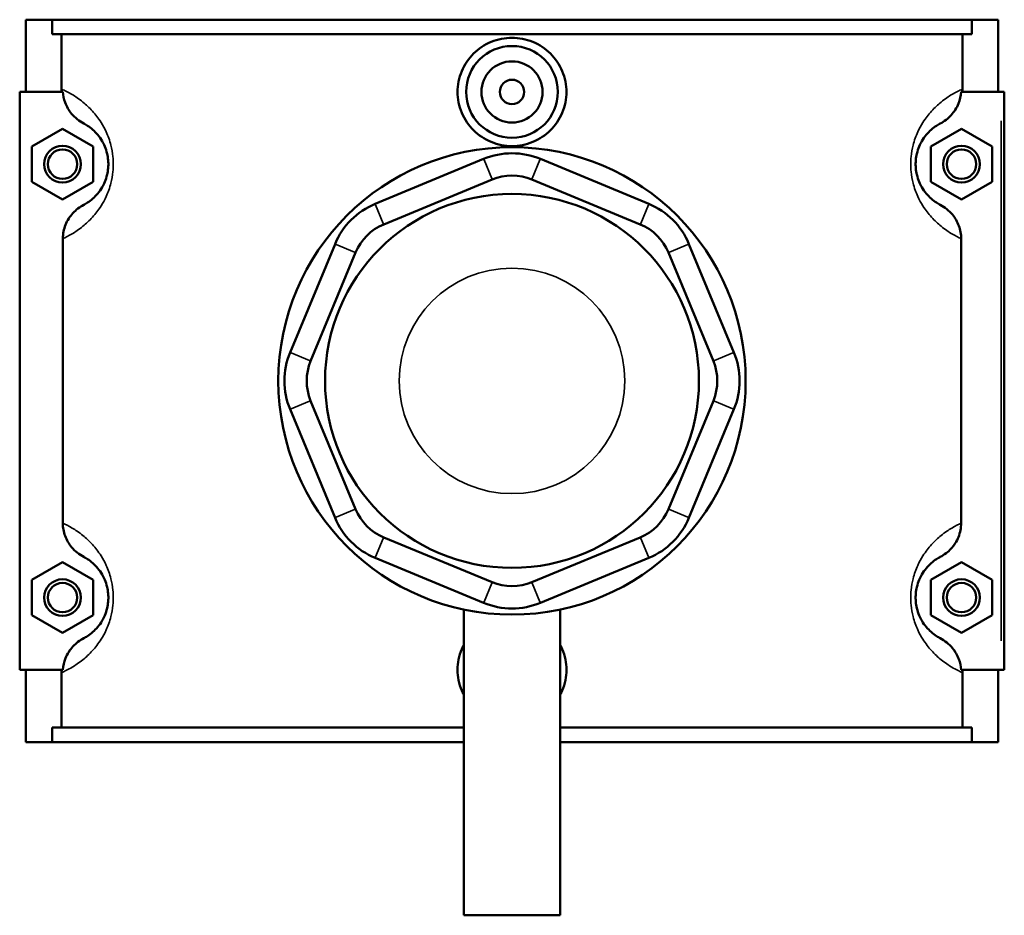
# Model space of a CAD drawing. Header units: inches. Extents: x -1.9 to 48.9, y -1.4 to 48.3.
# Tile 7 of 10: x 16.1 to 22.4, y 32 to 37.7. Entities that reach past the tile are written whole.
import ezdxf

# ---------------------------------------------------------------- set-up
doc = ezdxf.new("R2010")
doc.units = ezdxf.units.IN
doc.header["$MEASUREMENT"] = 0
doc.layers.add('Visible (ANSI)', color=7, linetype='Continuous', lineweight=50)
doc.layers.add('Visible Narrow (ANSI)', color=7, linetype='Continuous', lineweight=35)

msp = doc.modelspace()

# ---------------------------------------------------------------- linework, layer by layer
at = {"layer": 'Visible (ANSI)'}
for p, q in [((16.146, 37.7418), (16.146, 37.2768)), ((16.146, 37.7418), (16.3155, 37.7418)), ((16.3155, 37.7418), (22.2365, 37.7418)), ((16.3155, 37.6488), (16.3155, 37.7418)), ((22.2365, 37.7418), (22.2365, 37.6488)), ((22.2365, 37.7418), (22.406, 37.7418)), ((22.406, 37.7418), (22.406, 37.2768)), ((22.2365, 37.6488), (16.3155, 37.6488)), ((16.376, 37.2949), (16.376, 37.6488)), ((22.1761, 37.2949), (22.1761, 37.6488)), ((16.3848, 37.2768), (16.1067, 37.2768)), ((16.1067, 37.2768), (16.1067, 33.5568)), ((22.1673, 37.2768), (22.4257, 37.2768)), ((22.4257, 37.2768), (22.4454, 37.2768)), ((22.4454, 33.5568), (22.4454, 37.2768)), ((16.1854, 36.9254), (16.3823, 37.0391)), ((16.3823, 37.0391), (16.5791, 36.9254)), ((22.1698, 37.0391), (21.973, 36.9254)), ((22.3667, 36.9254), (22.1698, 37.0391)), ((16.1854, 36.6981), (16.1854, 36.9254)), ((16.5791, 36.9254), (16.5791, 36.6981)), ((21.973, 36.9254), (21.973, 36.6981)), ((22.3667, 36.6981), (22.3667, 36.9254)), ((19.0933, 36.8454), (18.3951, 36.5562)), ((20.157, 36.5562), (19.4588, 36.8454)), ((18.4499, 36.4238), (19.1481, 36.713)), ((19.404, 36.713), (20.1022, 36.4238)), ((16.3823, 36.5845), (16.1854, 36.6981)), ((16.5791, 36.6981), (16.3823, 36.5845)), ((21.973, 36.6981), (22.1698, 36.5845)), ((22.1698, 36.5845), (22.3667, 36.6981)), ((16.3844, 36.3324), (16.3844, 34.5012)), ((22.1677, 34.5012), (22.1677, 36.3324)), ((18.1366, 36.2977), (17.8474, 35.5995)), ((20.7047, 35.5995), (20.4154, 36.2977)), ((17.9798, 35.5447), (18.269, 36.2429)), ((20.2831, 36.2429), (20.5723, 35.5447)), ((18.269, 34.5907), (17.9798, 35.2889)), ((20.5723, 35.2889), (20.2831, 34.5907)), ((17.8474, 35.234), (18.1366, 34.5358)), ((20.4154, 34.5358), (20.7047, 35.234)), ((19.1481, 34.1205), (18.4499, 34.4097)), ((20.1022, 34.4097), (19.404, 34.1205)), ((16.1854, 34.1354), (16.3823, 34.2491)), ((16.3823, 34.2491), (16.5791, 34.1354)), ((18.3951, 34.2774), (19.0933, 33.9882)), ((19.4588, 33.9882), (20.157, 34.2774)), ((22.1698, 34.2491), (21.973, 34.1354)), ((22.3667, 34.1354), (22.1698, 34.2491)), ((16.1854, 33.9081), (16.1854, 34.1354)), ((16.5791, 34.1354), (16.5791, 33.9081)), ((21.973, 34.1354), (21.973, 33.9081)), ((22.3667, 33.9081), (22.3667, 34.1354)), ((18.965, 33.945), (18.965, 31.9768)), ((19.5871, 33.945), (19.5871, 31.9768)), ((16.3823, 33.7945), (16.1854, 33.9081)), ((16.5791, 33.9081), (16.3823, 33.7945)), ((21.973, 33.9081), (22.1698, 33.7945)), ((22.1698, 33.7945), (22.3667, 33.9081)), ((16.1067, 33.5568), (16.3848, 33.5568)), ((16.146, 33.5568), (16.146, 33.0918)), ((16.376, 33.1848), (16.376, 33.5387)), ((22.4257, 33.5568), (22.1673, 33.5568)), ((22.1761, 33.1848), (22.1761, 33.5387)), ((22.406, 33.5568), (22.406, 33.0918)), ((22.4454, 33.5568), (22.4257, 33.5568)), ((18.965, 33.1848), (16.3155, 33.1848)), ((16.3155, 33.0918), (16.3155, 33.1848)), ((22.2365, 33.1848), (19.5871, 33.1848)), ((22.2365, 33.1848), (22.2365, 33.0918)), ((16.3155, 33.0918), (16.146, 33.0918)), ((16.3155, 33.0918), (18.965, 33.0918)), ((19.5871, 33.0918), (22.2365, 33.0918)), ((22.406, 33.0918), (22.2365, 33.0918)), ((18.965, 31.9768), (19.5871, 31.9768))]:
    msp.add_line(p, q, dxfattribs=at)
for centre, radius in [((19.276, 37.2768), 0.2953), ((19.276, 37.2768), 0.1969), ((19.276, 37.2768), 0.0787), ((16.3823, 36.8118), 0.1181), ((16.3823, 36.8118), 0.0945), ((19.276, 35.4168), 1.5043), ((22.1698, 36.8118), 0.1181), ((22.1698, 36.8118), 0.0945), ((19.276, 35.4168), 1.2034), ((16.3823, 34.0218), 0.1181), ((16.3823, 34.0218), 0.0945), ((22.1698, 34.0218), 0.1181), ((22.1698, 34.0218), 0.0945)]:
    msp.add_circle(centre, radius, dxfattribs=at)
for centre, radius, start, end in [((19.276, 36.4042), 0.4776, 67.5, 112.5), ((19.276, 36.4042), 0.3343, 67.5, 112.5), ((18.5778, 36.115), 0.4776, 112.5, 157.5), ((19.9742, 36.115), 0.4776, 22.5, 67.5), ((18.5778, 36.115), 0.3343, 112.5, 157.5), ((19.9742, 36.115), 0.3343, 22.5, 67.5), ((18.2886, 35.4168), 0.4776, 157.5, 202.5), ((20.2634, 35.4168), 0.4776, 337.5, 22.5), ((18.2886, 35.4168), 0.3343, 157.5, 202.5), ((20.2634, 35.4168), 0.3343, 337.5, 22.5), ((18.5778, 34.7186), 0.3343, 202.5, 247.5), ((19.9742, 34.7186), 0.3343, 292.5, 337.5), ((18.5778, 34.7186), 0.4776, 202.5, 247.5), ((19.9742, 34.7186), 0.4776, 292.5, 337.5), ((19.276, 34.4294), 0.3343, 247.5, 292.5), ((19.276, 34.4294), 0.4776, 247.5, 292.5)]:
    msp.add_arc(centre, radius, start, end, dxfattribs=at)
for points, knots in [([(19.6263, 37.2768), (19.6263, 37.2329), (19.6175, 37.186), (19.5815, 37.1001), (19.5545, 37.0609), (19.4922, 36.9992), (19.4529, 36.9724), (19.3667, 36.937), (19.3199, 36.9283), (19.2322, 36.9283), (19.1853, 36.937), (19.0992, 36.9724), (19.0598, 36.9992), (18.9976, 37.0609), (18.9705, 37.1001), (18.9346, 37.186), (18.9257, 37.2329), (18.9257, 37.3207), (18.9346, 37.3675), (18.9705, 37.4535), (18.9976, 37.4927), (19.0598, 37.5544), (19.0992, 37.5811), (19.1853, 37.6166), (19.2322, 37.6253), (19.3199, 37.6253), (19.3667, 37.6166), (19.4529, 37.5811), (19.4922, 37.5544), (19.5545, 37.4927), (19.5815, 37.4535), (19.6175, 37.3675), (19.6263, 37.3207), (19.6263, 37.2768)], [0, 0, 0, 0, 0.334822, 0.334822, 0.669644, 0.669644, 1.004062, 1.004062, 1.338481, 1.338481, 1.672899, 1.672899, 2.007318, 2.007318, 2.34214, 2.34214, 2.676962, 2.676962, 3.011784, 3.011784, 3.346606, 3.346606, 3.681024, 3.681024, 4.015443, 4.015443, 4.349861, 4.349861, 4.68428, 4.68428, 5.019102, 5.019102, 5.353923, 5.353923, 5.353923, 5.353923]), ([(16.3848, 37.2768), (16.3862, 37.2536), (16.391, 37.2307), (16.4087, 37.1826), (16.4229, 37.1581), (16.4624, 37.1106), (16.489, 37.0892), (16.5189, 37.0736)], [-0.6485943, -0.6485943, -0.6485943, -0.6485943, -0.4710017, -0.4710017, -0.2572184, -0.2572184, 0, 0, 0, 0]), ([(22.0332, 37.0736), (22.0593, 37.0872), (22.0829, 37.1052), (22.123, 37.1488), (22.1391, 37.1741), (22.1599, 37.2257), (22.1657, 37.251), (22.1673, 37.2768)], [-0.6845999, -0.6845999, -0.6845999, -0.6845999, -0.4604759, -0.4604759, -0.2338643, -0.2338643, -0.0367199, -0.0367199, -0.0367199, -0.0367199]), ([(16.5189, 37.0736), (16.5261, 37.0698), (16.5341, 37.0652), (16.5536, 37.0526), (16.5654, 37.0441), (16.5881, 37.0239), (16.5987, 37.0133), (16.619, 36.9889), (16.6285, 36.9757), (16.6435, 36.95), (16.6492, 36.9388), (16.6604, 36.9122), (16.6657, 36.8964), (16.6728, 36.8663), (16.675, 36.8526), (16.6771, 36.8297), (16.6775, 36.8207), (16.6775, 36.8118), (16.6775, 36.8028), (16.6771, 36.7939), (16.675, 36.771), (16.6728, 36.7573), (16.6657, 36.7272), (16.6604, 36.7114), (16.6492, 36.6848), (16.6435, 36.6736), (16.6285, 36.6478), (16.619, 36.6347), (16.5987, 36.6103), (16.5881, 36.5996), (16.5654, 36.5795), (16.5536, 36.571), (16.5341, 36.5584), (16.5261, 36.5538), (16.5189, 36.55)], [0.722206, 0.722206, 0.722206, 0.722206, 1.148612, 1.148612, 1.655882, 1.655882, 2.062026, 2.062026, 2.414295, 2.414295, 2.643106, 2.643106, 2.905857, 2.905857, 3.103149, 3.103149, 3.226457, 3.226457, 3.226457, 3.349765, 3.349765, 3.547057, 3.547057, 3.809808, 3.809808, 4.038619, 4.038619, 4.390888, 4.390888, 4.797032, 4.797032, 5.304302, 5.304302, 5.730708, 5.730708, 5.730708, 5.730708]), ([(22.0332, 36.55), (22.026, 36.5538), (22.0179, 36.5584), (21.9985, 36.571), (21.9867, 36.5795), (21.964, 36.5996), (21.9533, 36.6103), (21.9331, 36.6347), (21.9236, 36.6478), (21.9086, 36.6736), (21.9029, 36.6848), (21.8917, 36.7114), (21.8864, 36.7272), (21.8793, 36.7573), (21.877, 36.771), (21.875, 36.7939), (21.8745, 36.8028), (21.8745, 36.8118), (21.8745, 36.8207), (21.875, 36.8297), (21.877, 36.8526), (21.8793, 36.8663), (21.8864, 36.8964), (21.8917, 36.9122), (21.9029, 36.9388), (21.9086, 36.95), (21.9236, 36.9757), (21.9331, 36.9889), (21.9533, 37.0133), (21.964, 37.0239), (21.9867, 37.0441), (21.9985, 37.0526), (22.0179, 37.0652), (22.026, 37.0698), (22.0332, 37.0736)], [0.722206, 0.722206, 0.722206, 0.722206, 1.148612, 1.148612, 1.655882, 1.655882, 2.062026, 2.062026, 2.414295, 2.414295, 2.643106, 2.643106, 2.905857, 2.905857, 3.103149, 3.103149, 3.226457, 3.226457, 3.226457, 3.349765, 3.349765, 3.547057, 3.547057, 3.809808, 3.809808, 4.038619, 4.038619, 4.390888, 4.390888, 4.797032, 4.797032, 5.304301, 5.304301, 5.730708, 5.730708, 5.730708, 5.730708]), ([(16.5189, 36.55), (16.4928, 36.5364), (16.4692, 36.5184), (16.4291, 36.4748), (16.413, 36.4495), (16.3904, 36.3934), (16.3844, 36.3631), (16.3844, 36.3324)], [-0.6845999, -0.6845999, -0.6845999, -0.6845999, -0.4604759, -0.4604759, -0.2338643, -0.2338643, 0, 0, 0, 0]), ([(22.1677, 36.3324), (22.1677, 36.3605), (22.1627, 36.3883), (22.1433, 36.441), (22.1292, 36.4655), (22.0897, 36.513), (22.0631, 36.5344), (22.0332, 36.55)], [-0.6853475, -0.6853475, -0.6853475, -0.6853475, -0.4710017, -0.4710017, -0.2572184, -0.2572184, 0, 0, 0, 0]), ([(16.3844, 34.5012), (16.3844, 34.4731), (16.3894, 34.4453), (16.4087, 34.3926), (16.4229, 34.3681), (16.4624, 34.3206), (16.489, 34.2992), (16.5189, 34.2836)], [-0.6853475, -0.6853475, -0.6853475, -0.6853475, -0.4710017, -0.4710017, -0.2572184, -0.2572184, 0, 0, 0, 0]), ([(22.0332, 34.2836), (22.0593, 34.2972), (22.0829, 34.3152), (22.123, 34.3588), (22.1391, 34.3841), (22.1617, 34.4402), (22.1677, 34.4705), (22.1677, 34.5012)], [-0.6845999, -0.6845999, -0.6845999, -0.6845999, -0.4604759, -0.4604759, -0.2338643, -0.2338643, 0, 0, 0, 0]), ([(16.5189, 34.2836), (16.5261, 34.2798), (16.5341, 34.2752), (16.5536, 34.2626), (16.5654, 34.2541), (16.5881, 34.2339), (16.5987, 34.2233), (16.619, 34.1989), (16.6285, 34.1857), (16.6435, 34.16), (16.6492, 34.1488), (16.6604, 34.1222), (16.6657, 34.1064), (16.6728, 34.0763), (16.675, 34.0626), (16.6771, 34.0397), (16.6775, 34.0307), (16.6775, 34.0218), (16.6775, 34.0128), (16.6771, 34.0039), (16.675, 33.981), (16.6728, 33.9673), (16.6657, 33.9372), (16.6604, 33.9214), (16.6492, 33.8948), (16.6435, 33.8836), (16.6285, 33.8578), (16.619, 33.8447), (16.5987, 33.8203), (16.5881, 33.8096), (16.5654, 33.7895), (16.5536, 33.781), (16.5341, 33.7684), (16.5261, 33.7638), (16.5189, 33.76)], [0.722206, 0.722206, 0.722206, 0.722206, 1.148612, 1.148612, 1.655882, 1.655882, 2.062026, 2.062026, 2.414295, 2.414295, 2.643106, 2.643106, 2.905857, 2.905857, 3.103149, 3.103149, 3.226457, 3.226457, 3.226457, 3.349765, 3.349765, 3.547057, 3.547057, 3.809808, 3.809808, 4.038619, 4.038619, 4.390888, 4.390888, 4.797032, 4.797032, 5.304302, 5.304302, 5.730708, 5.730708, 5.730708, 5.730708]), ([(22.0332, 33.76), (22.026, 33.7638), (22.0179, 33.7684), (21.9985, 33.781), (21.9867, 33.7895), (21.964, 33.8096), (21.9533, 33.8203), (21.9331, 33.8447), (21.9236, 33.8578), (21.9086, 33.8836), (21.9029, 33.8948), (21.8917, 33.9214), (21.8864, 33.9372), (21.8793, 33.9673), (21.877, 33.981), (21.875, 34.0039), (21.8745, 34.0128), (21.8745, 34.0218), (21.8745, 34.0307), (21.875, 34.0397), (21.877, 34.0626), (21.8793, 34.0763), (21.8864, 34.1064), (21.8917, 34.1222), (21.9029, 34.1488), (21.9086, 34.16), (21.9236, 34.1857), (21.9331, 34.1989), (21.9533, 34.2233), (21.964, 34.2339), (21.9867, 34.2541), (21.9985, 34.2626), (22.0179, 34.2752), (22.026, 34.2798), (22.0332, 34.2836)], [0.722084, 0.722084, 0.722084, 0.722084, 1.148493, 1.148493, 1.655762, 1.655762, 2.061905, 2.061905, 2.414174, 2.414174, 2.642985, 2.642985, 2.905735, 2.905735, 3.103027, 3.103027, 3.226335, 3.226335, 3.226335, 3.349643, 3.349643, 3.546935, 3.546935, 3.809685, 3.809685, 4.038496, 4.038496, 4.390764, 4.390764, 4.796908, 4.796908, 5.304177, 5.304177, 5.730586, 5.730586, 5.730586, 5.730586]), ([(16.5189, 33.76), (16.4928, 33.7464), (16.4692, 33.7284), (16.4291, 33.6848), (16.413, 33.6595), (16.3922, 33.6079), (16.3864, 33.5825), (16.3848, 33.5568)], [-0.6845999, -0.6845999, -0.6845999, -0.6845999, -0.4604759, -0.4604759, -0.2338643, -0.2338643, -0.0367199, -0.0367199, -0.0367199, -0.0367199]), ([(22.1673, 33.5568), (22.1659, 33.58), (22.161, 33.6028), (22.1433, 33.651), (22.1292, 33.6755), (22.0897, 33.723), (22.0631, 33.7444), (22.0332, 33.76)], [-0.6485943, -0.6485943, -0.6485943, -0.6485943, -0.4710017, -0.4710017, -0.2572184, -0.2572184, 0, 0, 0, 0]), ([(18.9651, 33.3965), (18.9605, 33.4052), (18.9564, 33.414), (18.9346, 33.466), (18.9257, 33.5129), (18.9257, 33.5568), (18.9257, 33.6007), (18.9346, 33.6475), (18.9564, 33.6996), (18.9605, 33.7084), (18.9651, 33.7171)], [4.9487791, 4.9487791, 4.9487791, 4.9487791, 5.0191015, 5.0191015, 5.3539235, 5.3539235, 5.3539235, 5.6887455, 5.6887455, 5.7590679, 5.7590679, 5.7590679, 5.7590679]), ([(19.587, 33.7171), (19.5916, 33.7084), (19.5957, 33.6996), (19.6175, 33.6475), (19.6263, 33.6007), (19.6263, 33.5568)], [7.6257408, 7.6257408, 7.6257408, 7.6257408, 7.6960633, 7.6960633, 8.0308852, 8.0308852, 8.0308852, 8.0308852]), ([(19.6263, 33.5568), (19.6263, 33.5129), (19.6175, 33.466), (19.5957, 33.414), (19.5916, 33.4052), (19.587, 33.3965)], [2.6769617, 2.6769617, 2.6769617, 2.6769617, 3.0117837, 3.0117837, 3.0821062, 3.0821062, 3.0821062, 3.0821062])]:
    msp.add_open_spline(points, degree=3, knots=knots, dxfattribs=at)
for points in [[(16.3767, 37.2768), (16.3762, 37.2828), (16.376, 37.2889), (16.376, 37.2949)], [(22.1761, 37.2949), (22.1761, 37.2889), (22.1759, 37.2828), (22.1754, 37.2768)], [(16.376, 33.5387), (16.376, 33.5447), (16.3762, 33.5508), (16.3767, 33.5568)], [(22.1754, 33.5568), (22.1759, 33.5508), (22.1761, 33.5447), (22.1761, 33.5387)]]:
    msp.add_open_spline(points, degree=3, dxfattribs=at)
at = {"layer": 'Visible Narrow (ANSI)'}
for p, q in [((22.4257, 37.0908), (22.4257, 33.7428)), ((19.1454, 36.7197), (19.096, 36.8388)), ((19.4067, 36.7197), (19.4561, 36.8388)), ((18.3978, 36.5496), (18.4472, 36.4305)), ((20.1049, 36.4305), (20.1543, 36.5496)), ((18.2624, 36.2457), (18.1433, 36.295)), ((20.2897, 36.2457), (20.4088, 36.295)), ((17.9732, 35.5475), (17.854, 35.5968)), ((20.5789, 35.5475), (20.698, 35.5968)), ((17.9732, 35.2861), (17.854, 35.2368)), ((20.5789, 35.2861), (20.698, 35.2368)), ((18.2624, 34.5879), (18.1433, 34.5386)), ((20.2897, 34.5879), (20.4088, 34.5386)), ((18.4472, 34.4031), (18.3978, 34.284)), ((20.1049, 34.4031), (20.1543, 34.284)), ((19.1454, 34.1139), (19.096, 33.9948)), ((19.4067, 34.1139), (19.4561, 33.9948))]:
    msp.add_line(p, q, dxfattribs=at)
msp.add_circle((19.276, 35.4168), 0.7259, dxfattribs=at)
for points, knots in [([(16.3844, 36.3324), (16.4015, 36.3401), (16.4217, 36.3501), (16.4655, 36.3763), (16.4886, 36.3917), (16.5333, 36.4281), (16.5543, 36.4473), (16.5941, 36.4914), (16.6129, 36.5153), (16.6423, 36.5619), (16.6536, 36.5822), (16.6756, 36.6303), (16.6861, 36.6588), (16.6999, 36.7133), (16.7044, 36.738), (16.7085, 36.7794), (16.7093, 36.7956), (16.7093, 36.8118), (16.7093, 36.828), (16.7085, 36.8442), (16.7044, 36.8856), (16.6999, 36.9103), (16.6861, 36.9648), (16.6756, 36.9933), (16.6536, 37.0414), (16.6423, 37.0617), (16.6129, 37.1083), (16.5941, 37.1322), (16.5543, 37.1763), (16.5333, 37.1955), (16.4886, 37.2319), (16.4655, 37.2473), (16.4186, 37.2753), (16.3961, 37.2861), (16.3771, 37.2944), (16.3765, 37.2947), (16.376, 37.2949)], [-5.865342, -5.865342, -5.865342, -5.865342, -5.304302, -5.304302, -4.797032, -4.797032, -4.390888, -4.390888, -4.038619, -4.038619, -3.809808, -3.809808, -3.547057, -3.547057, -3.349765, -3.349765, -3.226457, -3.226457, -3.226457, -3.103149, -3.103149, -2.905857, -2.905857, -2.643106, -2.643106, -2.414295, -2.414295, -2.062026, -2.062026, -1.655882, -1.655882, -1.148612, -1.148612, -0.512737, -0.512737, -0.493081, -0.493081, -0.493081, -0.493081]), ([(22.1761, 37.2949), (22.1755, 37.2947), (22.175, 37.2944), (22.1559, 37.2861), (22.1335, 37.2753), (22.0865, 37.2473), (22.0634, 37.2319), (22.0188, 37.1955), (21.9978, 37.1763), (21.958, 37.1322), (21.9392, 37.1083), (21.9097, 37.0617), (21.8985, 37.0414), (21.8765, 36.9933), (21.866, 36.9648), (21.8521, 36.9103), (21.8477, 36.8856), (21.8436, 36.8442), (21.8428, 36.828), (21.8428, 36.8118), (21.8428, 36.7956), (21.8436, 36.7794), (21.8477, 36.738), (21.8521, 36.7133), (21.866, 36.6588), (21.8765, 36.6303), (21.8985, 36.5822), (21.9097, 36.5619), (21.9392, 36.5153), (21.958, 36.4914), (21.9978, 36.4473), (22.0188, 36.4281), (22.0634, 36.3917), (22.0865, 36.3763), (22.1304, 36.3501), (22.1506, 36.3401), (22.1677, 36.3324)], [-5.959833, -5.959833, -5.959833, -5.959833, -5.940177, -5.940177, -5.304301, -5.304301, -4.797032, -4.797032, -4.390888, -4.390888, -4.038619, -4.038619, -3.809808, -3.809808, -3.547057, -3.547057, -3.349765, -3.349765, -3.226457, -3.226457, -3.226457, -3.103149, -3.103149, -2.905857, -2.905857, -2.643106, -2.643106, -2.414295, -2.414295, -2.062026, -2.062026, -1.655882, -1.655882, -1.148612, -1.148612, -0.587572, -0.587572, -0.587572, -0.587572]), ([(16.376, 33.5387), (16.3765, 33.5389), (16.3771, 33.5392), (16.3961, 33.5475), (16.4186, 33.5583), (16.4655, 33.5863), (16.4886, 33.6017), (16.5333, 33.6381), (16.5543, 33.6573), (16.5941, 33.7014), (16.6129, 33.7253), (16.6423, 33.7719), (16.6536, 33.7922), (16.6756, 33.8403), (16.6861, 33.8688), (16.6999, 33.9233), (16.7044, 33.948), (16.7085, 33.9894), (16.7093, 34.0056), (16.7093, 34.0218), (16.7093, 34.038), (16.7085, 34.0542), (16.7044, 34.0956), (16.6999, 34.1203), (16.6861, 34.1748), (16.6756, 34.2033), (16.6536, 34.2514), (16.6423, 34.2717), (16.6129, 34.3183), (16.5941, 34.3422), (16.5543, 34.3863), (16.5333, 34.4055), (16.4886, 34.4419), (16.4655, 34.4573), (16.4217, 34.4835), (16.4015, 34.4935), (16.3844, 34.5012)], [-5.959833, -5.959833, -5.959833, -5.959833, -5.940177, -5.940177, -5.304302, -5.304302, -4.797032, -4.797032, -4.390888, -4.390888, -4.038619, -4.038619, -3.809808, -3.809808, -3.547057, -3.547057, -3.349765, -3.349765, -3.226457, -3.226457, -3.226457, -3.103149, -3.103149, -2.905857, -2.905857, -2.643106, -2.643106, -2.414295, -2.414295, -2.062026, -2.062026, -1.655882, -1.655882, -1.148612, -1.148612, -0.587572, -0.587572, -0.587572, -0.587572]), ([(22.1677, 34.5012), (22.1506, 34.4935), (22.1304, 34.4835), (22.0865, 34.4573), (22.0634, 34.4419), (22.0188, 34.4055), (21.9978, 34.3863), (21.958, 34.3422), (21.9392, 34.3183), (21.9097, 34.2717), (21.8985, 34.2514), (21.8765, 34.2033), (21.866, 34.1748), (21.8521, 34.1203), (21.8477, 34.0956), (21.8436, 34.0542), (21.8428, 34.038), (21.8428, 34.0218), (21.8428, 34.0056), (21.8436, 33.9894), (21.8477, 33.948), (21.8521, 33.9233), (21.866, 33.8688), (21.8765, 33.8403), (21.8985, 33.7922), (21.9097, 33.7719), (21.9392, 33.7253), (21.958, 33.7014), (21.9978, 33.6573), (22.0188, 33.6381), (22.0634, 33.6017), (22.0865, 33.5863), (22.1335, 33.5583), (22.1559, 33.5475), (22.175, 33.5392), (22.1755, 33.5389), (22.1761, 33.5387)], [-5.86522, -5.86522, -5.86522, -5.86522, -5.304177, -5.304177, -4.796908, -4.796908, -4.390764, -4.390764, -4.038496, -4.038496, -3.809685, -3.809685, -3.546935, -3.546935, -3.349643, -3.349643, -3.226335, -3.226335, -3.226335, -3.103027, -3.103027, -2.905735, -2.905735, -2.642985, -2.642985, -2.414174, -2.414174, -2.061905, -2.061905, -1.655762, -1.655762, -1.148493, -1.148493, -0.512618, -0.512618, -0.492959, -0.492959, -0.492959, -0.492959])]:
    msp.add_open_spline(points, degree=3, knots=knots, dxfattribs=at)

doc.saveas('drawing.dxf')
